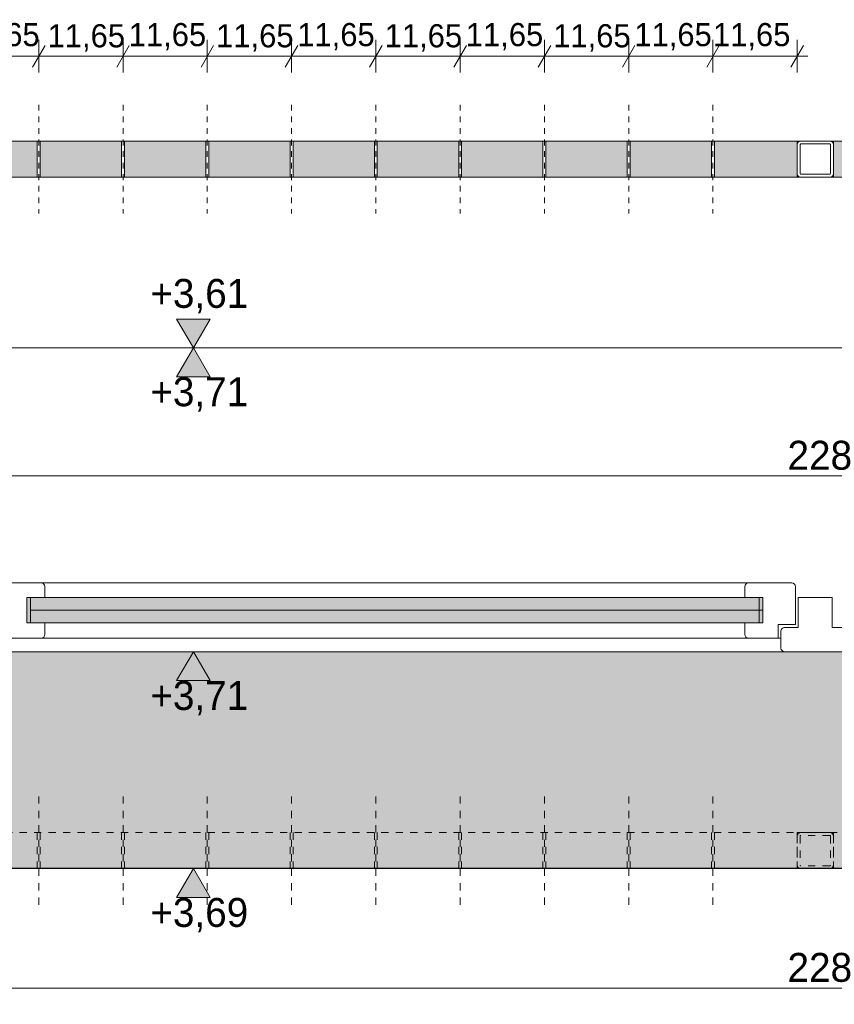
# Model space of a CAD drawing. Extents: x -93487 to -89412, y 100871 to 103816.
# Tile 12 of 15: x -91052 to -90489, y 102120 to 102800. Entities that reach past the tile are written whole.
import ezdxf

# ---------------------------------------------------------------- set-up
doc = ezdxf.new("R2010")
doc.units = 0
doc.header["$MEASUREMENT"] = 0
doc.linetypes.add('Hidden Line', pattern=[10, 5, -5])
doc.linetypes.add('Hidden Line copy', pattern=[8, 4, -4])
for name, color, linetype, lineweight in [('Arch balustrady_Nr_Pióra__21', 7, 'Continuous', 13), ('Arch stropy_Nr_Pióra__1', 7, 'Continuous', 25), ('Arch stropy_Nr_Pióra__21', 7, 'Continuous', 13), ('Arch wykończenie_Nr_Pióra__21', 7, 'Continuous', 13), ('Arch wymiary_Nr_Pióra__21', 7, 'Continuous', 13), ('arch wypelnienia_Nr_Pióra__21', 7, 'Continuous', 13)]:
    doc.layers.add(name, color=color, linetype=linetype, lineweight=lineweight)
for name, color, linetype, lineweight, true_color in [('Arch balustrady_Nr_Pióra__81', 7, 'Continuous', 13, 0x6a6a6a), ('Arch okna_Nr_Pióra__4', 7, 'Continuous', 20, 0x029e21), ('Arch wykończenie_Nr_Pióra__81', 7, 'Continuous', 13, 0x6a6a6a)]:
    doc.layers.add(name, color=color, linetype=linetype, lineweight=lineweight, true_color=true_color)
doc.layers.add('Arch wymiary', color=7, linetype='Continuous')
doc.styles.add('GENERATED_STYLE_1', font='txt')
doc.dimstyles.new('GENERATED_STYLE__1', dxfattribs={"dimtxt": 20, "dimasz": 11.4, "dimexe": 0.18, "dimexo": 0, "dimgap": 0.09, "dimtad": 1, "dimtih": 1, "dimtoh": 1, "dimdec": 0, "dimlfac": 0.1, "dimzin": 0, "dimdsep": 46, "dimtxsty": 'GENERATED_STYLE_1', "dimblk": 'ARROWHEAD_2', "dimblk1": 'ARROWHEAD_2', "dimblk2": 'ARROWHEAD_2', "dimcen": 0.09, "dimclrd": 7, "dimclre": 7, "dimclrt": 7, "dimazin": 0, "dimtfac": 1, "dimtdec": 4, "dimtmove": 0, "dimatfit": 3, "dimfxl": 0, "dimtolj": 1, "dimtzin": 0, "dimarcsym": 0})
doc.dimstyles.new('GENERATED_STYLE__2', dxfattribs={"dimtxt": 16, "dimasz": 11.4, "dimexe": 0.18, "dimexo": 0, "dimgap": 0.09, "dimtad": 1, "dimtih": 1, "dimtoh": 1, "dimdec": 0, "dimlfac": 0.1, "dimzin": 0, "dimdsep": 46, "dimtxsty": 'GENERATED_STYLE_1', "dimblk": 'ARROWHEAD_2', "dimblk1": 'ARROWHEAD_2', "dimblk2": 'ARROWHEAD_2', "dimcen": 0.09, "dimclrd": 7, "dimclre": 7, "dimclrt": 7, "dimazin": 0, "dimtfac": 1, "dimtdec": 4, "dimtmove": 2, "dimatfit": 3, "dimfxl": 0, "dimtolj": 1, "dimtzin": 0, "dimarcsym": 0})
doc.dimstyles.new('GENERATED_STYLE__3', dxfattribs={"dimtxt": 16, "dimasz": 11.4, "dimexe": 0.18, "dimexo": 0, "dimgap": 0.09, "dimtad": 1, "dimtih": 1, "dimtoh": 1, "dimdec": 0, "dimlfac": 0.1, "dimzin": 0, "dimdsep": 46, "dimtxsty": 'GENERATED_STYLE_1', "dimblk": 'ARROWHEAD_2', "dimblk1": 'ARROWHEAD_2', "dimblk2": 'ARROWHEAD_2', "dimcen": 0.09, "dimclrd": 7, "dimclre": 7, "dimclrt": 7, "dimazin": 0, "dimtfac": 1, "dimtdec": 4, "dimtmove": 0, "dimatfit": 3, "dimfxl": 0, "dimtolj": 1, "dimtzin": 0, "dimarcsym": 0})

# ---------------------------------------------------------------- blocks, each defined once
blk = doc.blocks.new('*D45')
at = {"layer": 'Arch wymiary_Nr_Pióra__21', "linetype": 'Continuous'}
for p, q in [((-91096.77, 102763.77), (-91096.77, 102786.27)), ((-91038.52, 102763.77), (-91038.52, 102786.27)), ((-91092.44, 102782.52), (-91101.1, 102767.52)), ((-91034.19, 102782.52), (-91042.85, 102767.52)), ((-91104.11, 102775.02), (-91096.77, 102775.02)), ((-91096.77, 102775.02), (-91038.52, 102775.02))]:
    blk.add_line(p, q, dxfattribs=at)
at = {"layer": 'Arch wymiary_Nr_Pióra__21', "char_height": 16, "attachment_point": 7, "style": 'GENERATED_STYLE_1'}
for insert in [(-91091.44, 102779.02), (-91032.44, 102778.22), (-90976.37, 102779.02), (-90915.94, 102778.22), (-90859.87, 102779.02), (-90799.44, 102778.22), (-90743.37, 102779.02), (-90682.94, 102778.22), (-90626.87, 102779.02), (-90572.52, 102779.02)]:
    blk.add_mtext('{11,65}', dxfattribs=dict(at, insert=insert))
blk = doc.blocks.new('ARROWHEAD_2')
at = {"color": 0, "linetype": 'Continuous', "lineweight": 0}
for p, q in [((-0.378, -0.655), (0.378, 0.655)), ((0, 0), (-1, 0))]:
    blk.add_line(p, q, dxfattribs=at)
blk = doc.blocks.new('*D46')
at = {"layer": 'Arch wymiary_Nr_Pióra__21', "linetype": 'Continuous'}
for p, q in [((-91038.52, 102763.77), (-91038.52, 102786.27)), ((-90980.27, 102763.77), (-90980.27, 102786.27)), ((-91034.19, 102782.52), (-91042.85, 102767.52)), ((-90975.94, 102782.52), (-90984.6, 102767.52)), ((-91038.52, 102775.02), (-90980.27, 102775.02))]:
    blk.add_line(p, q, dxfattribs=at)
at = {"layer": 'Arch wymiary_Nr_Pióra__21', "char_height": 16, "attachment_point": 7, "style": 'GENERATED_STYLE_1'}
for insert in [(-91091.44, 102779.02), (-91032.44, 102778.22), (-90976.37, 102779.02), (-90915.94, 102778.22), (-90859.87, 102779.02), (-90799.44, 102778.22), (-90743.37, 102779.02), (-90682.94, 102778.22), (-90626.87, 102779.02), (-90572.52, 102779.02)]:
    blk.add_mtext('{11,65}', dxfattribs=dict(at, insert=insert))
blk = doc.blocks.new('*D47')
at = {"layer": 'Arch wymiary_Nr_Pióra__21', "linetype": 'Continuous'}
for p, q in [((-90980.27, 102763.77), (-90980.27, 102786.27)), ((-90922.02, 102763.77), (-90922.02, 102786.27)), ((-90975.94, 102782.52), (-90984.6, 102767.52)), ((-90917.69, 102782.52), (-90926.35, 102767.52)), ((-90980.27, 102775.02), (-90922.02, 102775.02))]:
    blk.add_line(p, q, dxfattribs=at)
at = {"layer": 'Arch wymiary_Nr_Pióra__21', "char_height": 16, "attachment_point": 7, "style": 'GENERATED_STYLE_1'}
for insert in [(-91091.44, 102779.02), (-91032.44, 102778.22), (-90976.37, 102779.02), (-90915.94, 102778.22), (-90859.87, 102779.02), (-90799.44, 102778.22), (-90743.37, 102779.02), (-90682.94, 102778.22), (-90626.87, 102779.02), (-90572.52, 102779.02)]:
    blk.add_mtext('{11,65}', dxfattribs=dict(at, insert=insert))
blk = doc.blocks.new('*D48')
at = {"layer": 'Arch wymiary_Nr_Pióra__21', "linetype": 'Continuous'}
for p, q in [((-90922.02, 102763.77), (-90922.02, 102786.27)), ((-90863.77, 102763.77), (-90863.77, 102786.27)), ((-90917.69, 102782.52), (-90926.35, 102767.52)), ((-90859.44, 102782.52), (-90868.1, 102767.52)), ((-90922.02, 102775.02), (-90863.77, 102775.02))]:
    blk.add_line(p, q, dxfattribs=at)
at = {"layer": 'Arch wymiary_Nr_Pióra__21', "char_height": 16, "attachment_point": 7, "style": 'GENERATED_STYLE_1'}
for insert in [(-91091.44, 102779.02), (-91032.44, 102778.22), (-90976.37, 102779.02), (-90915.94, 102778.22), (-90859.87, 102779.02), (-90799.44, 102778.22), (-90743.37, 102779.02), (-90682.94, 102778.22), (-90626.87, 102779.02), (-90572.52, 102779.02)]:
    blk.add_mtext('{11,65}', dxfattribs=dict(at, insert=insert))
blk = doc.blocks.new('*D49')
at = {"layer": 'Arch wymiary_Nr_Pióra__21', "linetype": 'Continuous'}
for p, q in [((-90863.77, 102763.77), (-90863.77, 102786.27)), ((-90805.52, 102763.77), (-90805.52, 102786.27)), ((-90859.44, 102782.52), (-90868.1, 102767.52)), ((-90801.19, 102782.52), (-90809.85, 102767.52)), ((-90863.77, 102775.02), (-90805.52, 102775.02))]:
    blk.add_line(p, q, dxfattribs=at)
at = {"layer": 'Arch wymiary_Nr_Pióra__21', "char_height": 16, "attachment_point": 7, "style": 'GENERATED_STYLE_1'}
for insert in [(-91091.44, 102779.02), (-91032.44, 102778.22), (-90976.37, 102779.02), (-90915.94, 102778.22), (-90859.87, 102779.02), (-90799.44, 102778.22), (-90743.37, 102779.02), (-90682.94, 102778.22), (-90626.87, 102779.02), (-90572.52, 102779.02)]:
    blk.add_mtext('{11,65}', dxfattribs=dict(at, insert=insert))
blk = doc.blocks.new('*D50')
at = {"layer": 'Arch wymiary_Nr_Pióra__21', "linetype": 'Continuous'}
for p, q in [((-90805.52, 102763.77), (-90805.52, 102786.27)), ((-90747.27, 102763.77), (-90747.27, 102786.27)), ((-90801.19, 102782.52), (-90809.85, 102767.52)), ((-90742.94, 102782.52), (-90751.6, 102767.52)), ((-90805.52, 102775.02), (-90747.27, 102775.02))]:
    blk.add_line(p, q, dxfattribs=at)
at = {"layer": 'Arch wymiary_Nr_Pióra__21', "char_height": 16, "attachment_point": 7, "style": 'GENERATED_STYLE_1'}
for insert in [(-91091.44, 102779.02), (-91032.44, 102778.22), (-90976.37, 102779.02), (-90915.94, 102778.22), (-90859.87, 102779.02), (-90799.44, 102778.22), (-90743.37, 102779.02), (-90682.94, 102778.22), (-90626.87, 102779.02), (-90572.52, 102779.02)]:
    blk.add_mtext('{11,65}', dxfattribs=dict(at, insert=insert))
blk = doc.blocks.new('*D51')
at = {"layer": 'Arch wymiary_Nr_Pióra__21', "linetype": 'Continuous'}
for p, q in [((-90747.27, 102763.77), (-90747.27, 102786.27)), ((-90689.02, 102763.77), (-90689.02, 102786.27)), ((-90742.94, 102782.52), (-90751.6, 102767.52)), ((-90684.69, 102782.52), (-90693.35, 102767.52)), ((-90747.27, 102775.02), (-90689.02, 102775.02))]:
    blk.add_line(p, q, dxfattribs=at)
at = {"layer": 'Arch wymiary_Nr_Pióra__21', "char_height": 16, "attachment_point": 7, "style": 'GENERATED_STYLE_1'}
for insert in [(-91091.44, 102779.02), (-91032.44, 102778.22), (-90976.37, 102779.02), (-90915.94, 102778.22), (-90859.87, 102779.02), (-90799.44, 102778.22), (-90743.37, 102779.02), (-90682.94, 102778.22), (-90626.87, 102779.02), (-90572.52, 102779.02)]:
    blk.add_mtext('{11,65}', dxfattribs=dict(at, insert=insert))
blk = doc.blocks.new('*D52')
at = {"layer": 'Arch wymiary_Nr_Pióra__21', "linetype": 'Continuous'}
for p, q in [((-90689.02, 102763.77), (-90689.02, 102786.27)), ((-90630.77, 102763.77), (-90630.77, 102786.27)), ((-90684.69, 102782.52), (-90693.35, 102767.52)), ((-90626.44, 102782.52), (-90635.1, 102767.52)), ((-90689.02, 102775.02), (-90630.77, 102775.02))]:
    blk.add_line(p, q, dxfattribs=at)
at = {"layer": 'Arch wymiary_Nr_Pióra__21', "char_height": 16, "attachment_point": 7, "style": 'GENERATED_STYLE_1'}
for insert in [(-91091.44, 102779.02), (-91032.44, 102778.22), (-90976.37, 102779.02), (-90915.94, 102778.22), (-90859.87, 102779.02), (-90799.44, 102778.22), (-90743.37, 102779.02), (-90682.94, 102778.22), (-90626.87, 102779.02), (-90572.52, 102779.02)]:
    blk.add_mtext('{11,65}', dxfattribs=dict(at, insert=insert))
blk = doc.blocks.new('*D53')
at = {"layer": 'Arch wymiary_Nr_Pióra__21', "linetype": 'Continuous'}
for p, q in [((-90630.77, 102763.77), (-90630.77, 102786.27)), ((-90572.52, 102763.77), (-90572.52, 102786.27)), ((-90626.44, 102782.52), (-90635.1, 102767.52)), ((-90568.19, 102782.52), (-90576.85, 102767.52)), ((-90630.77, 102775.02), (-90572.52, 102775.02))]:
    blk.add_line(p, q, dxfattribs=at)
at = {"layer": 'Arch wymiary_Nr_Pióra__21', "char_height": 16, "attachment_point": 7, "style": 'GENERATED_STYLE_1'}
for insert in [(-91091.44, 102779.02), (-91032.44, 102778.22), (-90976.37, 102779.02), (-90915.94, 102778.22), (-90859.87, 102779.02), (-90799.44, 102778.22), (-90743.37, 102779.02), (-90682.94, 102778.22), (-90626.87, 102779.02), (-90572.52, 102779.02)]:
    blk.add_mtext('{11,65}', dxfattribs=dict(at, insert=insert))
blk = doc.blocks.new('*D54')
at = {"layer": 'Arch wymiary_Nr_Pióra__21', "linetype": 'Continuous'}
for p, q in [((-90572.52, 102763.77), (-90572.52, 102786.27)), ((-90514.27, 102763.77), (-90514.27, 102786.27)), ((-90568.19, 102782.52), (-90576.85, 102767.52)), ((-90518.6, 102767.52), (-90509.94, 102782.52)), ((-90572.52, 102775.02), (-90514.27, 102775.02)), ((-90514.27, 102775.02), (-90506.94, 102775.02))]:
    blk.add_line(p, q, dxfattribs=at)
at = {"layer": 'Arch wymiary_Nr_Pióra__21', "char_height": 16, "attachment_point": 7, "style": 'GENERATED_STYLE_1'}
for insert in [(-91091.44, 102779.02), (-91032.44, 102778.22), (-90976.37, 102779.02), (-90915.94, 102778.22), (-90859.87, 102779.02), (-90799.44, 102778.22), (-90743.37, 102779.02), (-90682.94, 102778.22), (-90626.87, 102779.02), (-90572.52, 102779.02)]:
    blk.add_mtext('{11,65}', dxfattribs=dict(at, insert=insert))
blk = doc.blocks.new('*D67')
at = {"layer": 'Arch wymiary_Nr_Pióra__21', "linetype": 'Continuous'}
for p, q in [((-91092.44, 102492.39), (-91101.1, 102477.39)), ((-91096.77, 102473.64), (-91096.77, 102496.14)), ((-91067.44, 102492.39), (-91076.1, 102477.39)), ((-91071.77, 102473.64), (-91071.77, 102496.14)), ((-91104.11, 102484.89), (-91096.77, 102484.89)), ((-91096.77, 102484.89), (-91071.77, 102484.89))]:
    blk.add_line(p, q, dxfattribs=at)
at = {"layer": 'Arch wymiary_Nr_Pióra__21', "char_height": 20, "attachment_point": 7, "style": 'GENERATED_STYLE_1'}
for s, insert in [('{5}', (-91090.67, 102488.89)), ('{228}', (-90520.97, 102488.89)), ('{5}', (-89925.67, 102488.89))]:
    blk.add_mtext(s, dxfattribs=dict(at, insert=insert))
blk = doc.blocks.new('*D68')
at = {"layer": 'Arch wymiary_Nr_Pióra__21', "linetype": 'Continuous'}
for p, q in [((-91067.44, 102492.39), (-91076.1, 102477.39)), ((-91071.77, 102473.64), (-91071.77, 102496.14)), ((-89927.44, 102492.39), (-89936.1, 102477.39)), ((-89931.77, 102473.64), (-89931.77, 102496.14)), ((-91071.77, 102484.89), (-89931.77, 102484.89))]:
    blk.add_line(p, q, dxfattribs=at)
at = {"layer": 'Arch wymiary_Nr_Pióra__21', "char_height": 20, "attachment_point": 7, "style": 'GENERATED_STYLE_1'}
for s, insert in [('{5}', (-91090.67, 102488.89)), ('{228}', (-90520.97, 102488.89)), ('{5}', (-89925.67, 102488.89))]:
    blk.add_mtext(s, dxfattribs=dict(at, insert=insert))
blk = doc.blocks.new('*D69')
at = {"layer": 'Arch wymiary_Nr_Pióra__21', "linetype": 'Continuous'}
for p, q in [((-89927.44, 102492.39), (-89936.1, 102477.39)), ((-89931.77, 102473.64), (-89931.77, 102496.14)), ((-89911.1, 102477.39), (-89902.44, 102492.39)), ((-89906.77, 102473.64), (-89906.77, 102496.14)), ((-89931.77, 102484.89), (-89906.77, 102484.89)), ((-89906.77, 102484.89), (-89899.44, 102484.89))]:
    blk.add_line(p, q, dxfattribs=at)
at = {"layer": 'Arch wymiary_Nr_Pióra__21', "char_height": 20, "attachment_point": 7, "style": 'GENERATED_STYLE_1'}
for s, insert in [('{5}', (-91090.67, 102488.89)), ('{228}', (-90520.97, 102488.89)), ('{5}', (-89925.67, 102488.89))]:
    blk.add_mtext(s, dxfattribs=dict(at, insert=insert))
blk = doc.blocks.new('*D72')
at = {"layer": 'Arch wymiary_Nr_Pióra__21', "linetype": 'Continuous'}
for p, q in [((-91067.44, 102138.32), (-91076.1, 102123.32)), ((-91071.77, 102119.57), (-91071.77, 102142.07)), ((-89936.1, 102123.32), (-89927.44, 102138.32)), ((-89931.77, 102119.57), (-89931.77, 102142.07)), ((-91079.11, 102130.82), (-91071.77, 102130.82)), ((-91071.77, 102130.82), (-89931.77, 102130.82)), ((-89931.77, 102130.82), (-89924.44, 102130.82))]:
    blk.add_line(p, q, dxfattribs=at)
at = {"layer": 'Arch wymiary_Nr_Pióra__21', "insert": (-90520.97, 102134.82), "char_height": 20, "attachment_point": 7, "style": 'GENERATED_STYLE_1'}
blk.add_mtext('{228}', dxfattribs=at)
blk = doc.blocks.new('Wymiary_8', base_point=(-90931.69, 102573.35))
at = {"layer": 'Arch wymiary_Nr_Pióra__21', "linetype": 'Continuous'}
blk.add_hatch(color=256, dxfattribs=at).paths.add_polyline_path([(-90931.69, 102573.35), (-90943.29, 102553.35), (-90920.09, 102553.35)], flags=0)
for p, q in [((-90931.69, 102573.35), (-90946.69, 102573.35)), ((-90931.69, 102573.35), (-90943.29, 102553.35)), ((-90931.69, 102573.35), (-90916.69, 102573.35)), ((-90920.09, 102553.35), (-90931.69, 102573.35)), ((-90943.29, 102553.35), (-90920.09, 102553.35))]:
    blk.add_line(p, q, dxfattribs=at)
at = {"layer": 'Arch wymiary_Nr_Pióra__21', "insert": (-90961.43, 102529.35), "char_height": 20, "attachment_point": 7, "style": 'GENERATED_STYLE_1'}
blk.add_mtext('{+3,71}', dxfattribs=at)
blk = doc.blocks.new('Wymiary_9', base_point=(-90931.69, 102363.35))
at = {"layer": 'Arch wymiary_Nr_Pióra__21', "linetype": 'Continuous'}
blk.add_hatch(color=256, dxfattribs=at).paths.add_polyline_path([(-90931.69, 102363.35), (-90943.29, 102343.35), (-90920.09, 102343.35)], flags=0)
for p, q in [((-90931.69, 102363.35), (-90946.69, 102363.35)), ((-90931.69, 102363.35), (-90943.29, 102343.35)), ((-90931.69, 102363.35), (-90916.69, 102363.35)), ((-90920.09, 102343.35), (-90931.69, 102363.35)), ((-90943.29, 102343.35), (-90920.09, 102343.35))]:
    blk.add_line(p, q, dxfattribs=at)
at = {"layer": 'Arch wymiary_Nr_Pióra__21', "insert": (-90961.43, 102319.35), "char_height": 20, "attachment_point": 7, "style": 'GENERATED_STYLE_1'}
blk.add_mtext('{+3,71}', dxfattribs=at)
blk = doc.blocks.new('Wymiary_10', base_point=(-90931.69, 102573.35))
at = {"layer": 'Arch wymiary_Nr_Pióra__21', "linetype": 'Continuous'}
blk.add_hatch(color=256, dxfattribs=at).paths.add_polyline_path([(-90931.69, 102573.35), (-90943.29, 102593.35), (-90920.09, 102593.35)], flags=0)
for p, q in [((-90931.69, 102573.35), (-90943.29, 102593.35)), ((-90943.29, 102593.35), (-90920.09, 102593.35)), ((-90920.09, 102593.35), (-90931.69, 102573.35)), ((-90931.69, 102573.35), (-90946.69, 102573.35)), ((-90931.69, 102573.35), (-90916.69, 102573.35))]:
    blk.add_line(p, q, dxfattribs=at)
at = {"layer": 'Arch wymiary_Nr_Pióra__21', "insert": (-90961.43, 102597.35), "char_height": 20, "attachment_point": 7, "style": 'GENERATED_STYLE_1'}
blk.add_mtext('{+3,61}', dxfattribs=at)
blk = doc.blocks.new('Wymiary_11', base_point=(-90931.69, 102213.35))
at = {"layer": 'Arch wymiary_Nr_Pióra__21', "linetype": 'Continuous'}
blk.add_hatch(color=256, dxfattribs=at).paths.add_polyline_path([(-90931.69, 102213.35), (-90943.29, 102193.35), (-90920.09, 102193.35)], flags=0)
for p, q in [((-90931.69, 102213.35), (-90946.69, 102213.35)), ((-90931.69, 102213.35), (-90943.29, 102193.35)), ((-90931.69, 102213.35), (-90916.69, 102213.35)), ((-90920.09, 102193.35), (-90931.69, 102213.35)), ((-90943.29, 102193.35), (-90920.09, 102193.35))]:
    blk.add_line(p, q, dxfattribs=at)
at = {"layer": 'Arch wymiary_Nr_Pióra__21', "insert": (-90961.43, 102169.35), "char_height": 20, "attachment_point": 7, "style": 'GENERATED_STYLE_1'}
blk.add_mtext('{+3,69}', dxfattribs=at)

msp = doc.modelspace()

# ---------------------------------------------------------------- hatches: boundary and pattern name
at = {"layer": 'arch wypelnienia_Nr_Pióra__21', "linetype": 'Continuous'}
for points in [[(-91096.77, 102716.41), (-91096.77, 102691.41), (-91039.52, 102691.41), (-91039.52, 102716.41)], [(-91037.52, 102691.41), (-90981.27, 102691.41), (-90981.27, 102716.41), (-91037.52, 102716.41)], [(-90979.27, 102716.41), (-90979.27, 102691.41), (-90923.02, 102691.41), (-90923.02, 102716.41)], [(-90921.02, 102691.41), (-90864.77, 102691.41), (-90864.77, 102716.41), (-90921.02, 102716.41)], [(-90862.77, 102691.41), (-90806.52, 102691.41), (-90806.52, 102716.41), (-90862.77, 102716.41)], [(-90804.52, 102691.41), (-90748.27, 102691.41), (-90748.27, 102716.41), (-90804.52, 102716.41)], [(-90746.27, 102691.41), (-90690.02, 102691.41), (-90690.02, 102716.41), (-90746.27, 102716.41)], [(-90688.02, 102716.41), (-90688.02, 102691.41), (-90631.77, 102691.41), (-90631.77, 102716.41)], [(-90629.77, 102691.41), (-90573.52, 102691.41), (-90573.52, 102716.41), (-90629.77, 102716.41)], [(-90571.52, 102716.41), (-90571.52, 102691.41), (-90514.27, 102691.41), (-90514.27, 102716.41)], [(-90489.27, 102691.41), (-90432.02, 102691.41), (-90432.02, 102716.41), (-90489.27, 102716.41)]]:
    msp.add_hatch(color=256, dxfattribs=at).paths.add_polyline_path(points, flags=0)
at = {"layer": 'arch wypelnienia_Nr_Pióra__21', "linetype": 'Continuous', "lineweight": 0, "true_color": 0x000000}
for points in [[(-91046.78, 102383.35), (-90538.02, 102383.35), (-90538.02, 102400.85), (-91046.78, 102400.85)], [(-91071.77, 102213.35), (-89931.77, 102213.35), (-89931.77, 102363.35), (-91071.77, 102363.35)]]:
    msp.add_hatch(color=18, dxfattribs=at).paths.add_polyline_path(points, flags=0)

# ---------------------------------------------------------------- linework, layer by layer
at = {"layer": 'Arch balustrady_Nr_Pióra__21', "linetype": 'Hidden Line copy'}
for p, q in [((-91038.52, 102741.41), (-91038.52, 102666.41)), ((-90980.27, 102741.41), (-90980.27, 102666.41)), ((-90922.02, 102741.41), (-90922.02, 102666.41)), ((-90863.77, 102741.41), (-90863.77, 102666.41)), ((-90805.52, 102741.41), (-90805.52, 102666.41)), ((-90747.27, 102741.41), (-90747.27, 102666.41)), ((-90689.02, 102741.41), (-90689.02, 102666.41)), ((-90630.77, 102741.41), (-90630.77, 102666.41)), ((-90572.52, 102741.41), (-90572.52, 102666.41))]:
    msp.add_line(p, q, dxfattribs=at)
at = {"layer": 'Arch balustrady_Nr_Pióra__21', "linetype": 'Continuous'}
for p, q in [((-89906.77, 102716.41), (-91096.77, 102716.41)), ((-91039.52, 102716.41), (-91039.52, 102691.41)), ((-91037.52, 102716.41), (-91037.52, 102691.41)), ((-90981.27, 102716.41), (-90981.27, 102691.41)), ((-90979.27, 102716.41), (-90979.27, 102691.41)), ((-90923.02, 102716.41), (-90923.02, 102691.41)), ((-90921.02, 102716.41), (-90921.02, 102691.41)), ((-90864.77, 102716.41), (-90864.77, 102691.41)), ((-90862.77, 102716.41), (-90862.77, 102691.41)), ((-90806.52, 102716.41), (-90806.52, 102691.41)), ((-90804.52, 102716.41), (-90804.52, 102691.41)), ((-90748.27, 102716.41), (-90748.27, 102691.41)), ((-90746.27, 102716.41), (-90746.27, 102691.41)), ((-90690.02, 102716.41), (-90690.02, 102691.41)), ((-90688.02, 102716.41), (-90688.02, 102691.41)), ((-90631.77, 102716.41), (-90631.77, 102691.41)), ((-90629.77, 102716.41), (-90629.77, 102691.41)), ((-90573.52, 102716.41), (-90573.52, 102691.41)), ((-90571.52, 102716.41), (-90571.52, 102691.41)), ((-90514.27, 102716.41), (-90514.27, 102691.41)), ((-90489.27, 102716.41), (-90514.27, 102716.41)), ((-90489.27, 102716.41), (-90489.27, 102691.41)), ((-89906.77, 102691.41), (-91096.77, 102691.41)), ((-90514.27, 102691.41), (-90489.27, 102691.41))]:
    msp.add_line(p, q, dxfattribs=at)
at = {"layer": 'Arch balustrady_Nr_Pióra__81', "linetype": 'Hidden Line'}
for p, q in [((-91038.52, 102263.35), (-91038.52, 102188.35)), ((-90980.27, 102263.35), (-90980.27, 102188.35)), ((-90922.02, 102263.35), (-90922.02, 102188.35)), ((-90863.77, 102263.35), (-90863.77, 102188.35)), ((-90805.52, 102263.35), (-90805.52, 102188.35)), ((-90747.27, 102263.35), (-90747.27, 102188.35)), ((-90689.02, 102263.35), (-90689.02, 102188.35)), ((-90630.77, 102263.35), (-90630.77, 102188.35)), ((-90572.52, 102263.35), (-90572.52, 102188.35)), ((-89906.77, 102238.35), (-91096.77, 102238.35)), ((-91039.52, 102238.35), (-91039.52, 102213.35)), ((-91037.52, 102238.35), (-91037.52, 102213.35)), ((-90981.27, 102238.35), (-90981.27, 102213.35)), ((-90979.27, 102238.35), (-90979.27, 102213.35)), ((-90923.02, 102238.35), (-90923.02, 102213.35)), ((-90921.02, 102238.35), (-90921.02, 102213.35)), ((-90864.77, 102238.35), (-90864.77, 102213.35)), ((-90862.77, 102238.35), (-90862.77, 102213.35)), ((-90806.52, 102238.35), (-90806.52, 102213.35)), ((-90804.52, 102238.35), (-90804.52, 102213.35)), ((-90748.27, 102238.35), (-90748.27, 102213.35)), ((-90746.27, 102238.35), (-90746.27, 102213.35)), ((-90690.02, 102238.35), (-90690.02, 102213.35)), ((-90688.02, 102238.35), (-90688.02, 102213.35)), ((-90631.77, 102238.35), (-90631.77, 102213.35)), ((-90629.77, 102238.35), (-90629.77, 102213.35)), ((-90573.52, 102238.35), (-90573.52, 102213.35)), ((-90571.52, 102238.35), (-90571.52, 102213.35)), ((-90514.27, 102238.35), (-90514.27, 102213.35)), ((-90489.27, 102238.35), (-90514.27, 102238.35)), ((-90489.27, 102238.35), (-90489.27, 102213.35)), ((-89906.77, 102213.35), (-91096.77, 102213.35)), ((-90514.27, 102213.35), (-90489.27, 102213.35))]:
    msp.add_line(p, q, dxfattribs=at)
at = {"layer": 'Arch okna_Nr_Pióra__4', "linetype": 'Continuous'}
for p, q in [((-91066.78, 102410.85), (-91036.78, 102410.85)), ((-91036.78, 102410.85), (-90548.02, 102410.85)), ((-90518.02, 102410.85), (-90548.02, 102410.85)), ((-91034.28, 102408.35), (-91034.28, 102400.85)), ((-90550.52, 102408.35), (-90550.52, 102400.85)), ((-90515.52, 102408.35), (-90515.52, 102382.1)), ((-91034.28, 102400.85), (-91046.78, 102400.85)), ((-91046.78, 102400.85), (-91046.78, 102383.35)), ((-91044.28, 102400.85), (-91044.28, 102383.35)), ((-91034.28, 102400.85), (-90538.02, 102400.85)), ((-90550.52, 102400.85), (-90538.02, 102400.85)), ((-90540.52, 102400.85), (-90540.52, 102383.35)), ((-90538.02, 102400.85), (-90538.02, 102383.35)), ((-90513.52, 102400.85), (-90513.52, 102380.1)), ((-90513.52, 102400.85), (-90490.02, 102400.85)), ((-90490.02, 102400.85), (-90490.02, 102380.1)), ((-91044.28, 102392.1), (-90538.02, 102392.1)), ((-91046.78, 102383.35), (-91034.28, 102383.35)), ((-91034.28, 102375.23), (-91034.28, 102383.35)), ((-91034.28, 102383.35), (-90538.02, 102383.35)), ((-90550.52, 102375.23), (-90550.52, 102383.35)), ((-90538.02, 102383.35), (-90550.52, 102383.35)), ((-90515.52, 102382.1), (-90527.52, 102382.1)), ((-90527.52, 102382.1), (-90527.52, 102372.73)), ((-90525.52, 102377.6), (-90525.52, 102365.85)), ((-90513.52, 102380.1), (-90523.02, 102380.1)), ((-90490.02, 102380.1), (-90480.52, 102380.1)), ((-91059.28, 102372.73), (-91036.78, 102372.73)), ((-91036.78, 102372.73), (-90548.02, 102372.73)), ((-90525.52, 102372.73), (-90548.02, 102372.73)), ((-91061.78, 102363.35), (-90523.02, 102363.35)), ((-90480.52, 102363.35), (-90523.02, 102363.35))]:
    msp.add_line(p, q, dxfattribs=at)
for centre, start, end in [((-91036.78, 102408.35), 0, 90), ((-90548.02, 102408.35), 90, 180), ((-90518.02, 102408.35), 0, 90), ((-90523.02, 102377.6), 90, 180), ((-91036.78, 102375.23), 270, 0), ((-90548.02, 102375.23), 180, 270), ((-90523.02, 102365.85), 180, 270)]:
    msp.add_arc(centre, 2.5, start, end, dxfattribs=at)
at = {"layer": 'Arch stropy_Nr_Pióra__1', "linetype": 'Continuous'}
msp.add_line((-89931.77, 102213.35), (-91071.77, 102213.35), dxfattribs=at)
at = {"layer": 'Arch stropy_Nr_Pióra__21', "linetype": 'Continuous'}
msp.add_line((-89906.77, 102573.35), (-91096.77, 102573.35), dxfattribs=at)
at = {"layer": 'Arch wykończenie_Nr_Pióra__21', "linetype": 'Continuous'}
for p, q in [((-90514.27, 102714.01), (-90514.27, 102693.81)), ((-90512.27, 102713.91), (-90512.27, 102693.91)), ((-90491.67, 102716.41), (-90511.87, 102716.41)), ((-90491.77, 102714.41), (-90511.77, 102714.41)), ((-90491.27, 102713.91), (-90491.27, 102693.91)), ((-90489.27, 102714.01), (-90489.27, 102693.81)), ((-90491.67, 102691.41), (-90511.87, 102691.41)), ((-90491.77, 102693.41), (-90511.77, 102693.41))]:
    msp.add_line(p, q, dxfattribs=at)
for centre, radius, start, end in [((-90511.87, 102714.01), 2.4, 90, 180), ((-90511.77, 102713.91), 0.5, 90, 180), ((-90491.77, 102713.91), 0.5, 0, 90), ((-90491.67, 102714.01), 2.4, 0, 90), ((-90511.87, 102693.81), 2.4, 180, 270), ((-90511.77, 102693.91), 0.5, 180, 270), ((-90491.77, 102693.91), 0.5, 270, 0), ((-90491.67, 102693.81), 2.4, 270, 0)]:
    msp.add_arc(centre, radius, start, end, dxfattribs=at)
at = {"layer": 'Arch wykończenie_Nr_Pióra__81', "linetype": 'Hidden Line'}
for p, q in [((-90514.27, 102235.95), (-90514.27, 102215.75)), ((-90512.27, 102235.85), (-90512.27, 102215.85)), ((-90491.67, 102238.35), (-90511.87, 102238.35)), ((-90491.77, 102236.35), (-90511.77, 102236.35)), ((-90491.27, 102235.85), (-90491.27, 102215.85)), ((-90489.27, 102235.95), (-90489.27, 102215.75)), ((-90491.67, 102213.35), (-90511.87, 102213.35)), ((-90491.77, 102215.35), (-90511.77, 102215.35))]:
    msp.add_line(p, q, dxfattribs=at)
for centre, radius, start, end in [((-90511.87, 102235.95), 2.4, 90, 180), ((-90511.77, 102235.85), 0.5, 90, 180), ((-90491.77, 102235.85), 0.5, 0, 90), ((-90491.67, 102235.95), 2.4, 0, 90), ((-90511.87, 102215.75), 2.4, 180, 270), ((-90511.77, 102215.85), 0.5, 180, 270), ((-90491.77, 102215.85), 0.5, 270, 0), ((-90491.67, 102215.75), 2.4, 270, 0)]:
    msp.add_arc(centre, radius, start, end, dxfattribs=at)

# ---------------------------------------------------------------- block references
at = {"layer": 'Arch wymiary', "linetype": 'Continuous'}
for name, p in [('Wymiary_10', (-90931.69, 102573.35)), ('Wymiary_8', (-90931.69, 102573.35)), ('Wymiary_9', (-90931.69, 102363.35)), ('Wymiary_11', (-90931.69, 102213.35))]:
    msp.add_blockref(name, p, dxfattribs=at)

# ---------------------------------------------------------------- dimensions: what is measured, and where the dimension line sits
for base, p1, p2, text, dimstyle, picture, middle in [((-91096.77, 102775.02), (-91096.77, 102766.41), (-91038.52, 102741.41), '11,65', 'GENERATED_STYLE__2', '*D45', (-91064.89, 102787.02)), ((-91096.77, 102775.02), (-91038.52, 102741.41), (-90980.27, 102741.41), '11,65', 'GENERATED_STYLE__3', '*D46', (-91005.88, 102786.22)), ((-91096.77, 102775.02), (-90980.27, 102741.41), (-90922.02, 102741.41), '11,65', 'GENERATED_STYLE__2', '*D47', (-90949.82, 102787.02)), ((-91096.77, 102775.02), (-90922.02, 102741.41), (-90863.77, 102741.41), '11,65', 'GENERATED_STYLE__3', '*D48', (-90889.38, 102786.22)), ((-91096.77, 102775.02), (-90863.77, 102741.41), (-90805.52, 102741.41), '11,65', 'GENERATED_STYLE__2', '*D49', (-90833.32, 102787.02)), ((-91096.77, 102775.02), (-90805.52, 102741.41), (-90747.27, 102741.41), '11,65', 'GENERATED_STYLE__3', '*D50', (-90772.88, 102786.22)), ((-91096.77, 102775.02), (-90747.27, 102741.41), (-90689.02, 102741.41), '11,65', 'GENERATED_STYLE__2', '*D51', (-90716.82, 102787.02)), ((-91096.77, 102775.02), (-90689.02, 102741.41), (-90630.77, 102741.41), '11,65', 'GENERATED_STYLE__3', '*D52', (-90656.38, 102786.22)), ((-91096.77, 102775.02), (-90630.77, 102741.41), (-90572.52, 102741.41), '11,65', 'GENERATED_STYLE__2', '*D53', (-90600.32, 102787.02)), ((-91096.77, 102775.02), (-90572.52, 102741.41), (-90514.27, 102703.91), '11,65', 'GENERATED_STYLE__2', '*D54', (-90545.97, 102787.02)), ((-91096.77, 102484.89), (-91096.77, 102363.35), (-91071.77, 102355.16), '5', 'GENERATED_STYLE__1', '*D67', (-91083.08, 102498.89)), ((-91096.77, 102484.89), (-91071.77, 102355.16), (-89931.77, 102213.35), '228', 'GENERATED_STYLE__1', '*D68', (-90498.2, 102498.89)), ((-91096.77, 102484.89), (-89931.77, 102213.35), (-89906.77, 102382.1), '5', 'GENERATED_STYLE__1', '*D69', (-89918.08, 102498.89)), ((-91071.77, 102130.82), (-91071.77, 102213.35), (-89931.77, 102213.35), '228', 'GENERATED_STYLE__1', '*D72', (-90498.2, 102144.82))]:
    dim = msp.add_linear_dim(base=base, p1=p1, p2=p2, text=text, dimstyle=dimstyle, dxfattribs=at)
    dim.commit()
    dim.dimension.update_dxf_attribs({"geometry": picture, "text_midpoint": middle})

doc.saveas('drawing.dxf')
